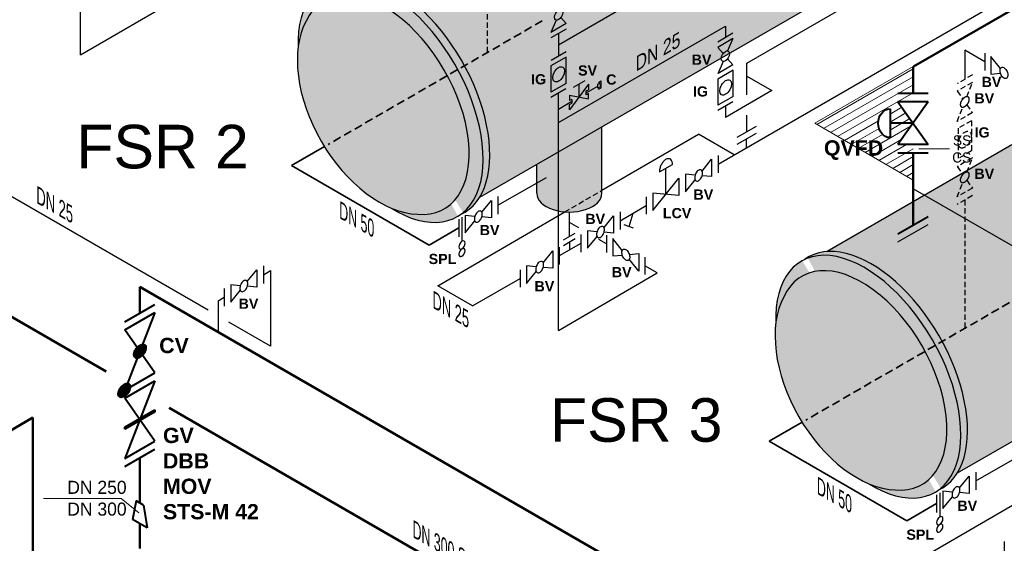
# Model space of a CAD drawing. Header units: millimetres. Extents: x 244 to 2461, y -1517 to 72.
# Tile 7 of 32: x 1105 to 1331, y -928 to -808. Entities that reach past the tile are written whole.
import ezdxf

# ---------------------------------------------------------------- set-up
doc = ezdxf.new("R2010")
doc.units = ezdxf.units.MM
doc.linetypes.add('VERDECKT2', pattern=[0.1875, 0.125, -0.0625])
for name, color, linetype, lineweight in [('Armatur-Entleerung', 7, 'Continuous', 30), ('Armaturen-Auslagerung', 7, 'Continuous', 40), ('Armaturen-Einlagerung', 7, 'Continuous', 40), ('Auslagerung', 1, 'Continuous', 50), ('Einlagerung', 5, 'Continuous', 50), ('Entleerung', 74, 'Continuous', 35), ('Hilfslinie', 254, 'Continuous', 9), ('Text', 7, 'Continuous', 18), ('Text groß', 7, 'Continuous', 18)]:
    doc.layers.add(name, color=color, linetype=linetype, lineweight=lineweight)
for name, color, linetype in [('DN 025-', 8, 'Continuous'), ('effekte', 7, 'Continuous'), ('Filter', 8, 'Continuous'), ('Langsame Befüllung', 40, 'Continuous'), ('Probeentnahme', 1, 'Continuous')]:
    doc.layers.add(name, color=color, linetype=linetype)
doc.styles.add('isotext', font='arial.ttf', dxfattribs={"oblique": 30, "height": 3})

msp = doc.modelspace()

# ---------------------------------------------------------------- hatches: boundary and pattern name
at = {"layer": 'effekte', "true_color": 0xc9c8c0}
h = msp.add_hatch(color=9, dxfattribs=at)
edge = h.paths.add_edge_path()
edge.add_line((907, -808.93), (787.99, -740.22))
edge.add_line((787.99, -740.22), (787.99, -869.96))
edge.add_line((787.99, -869.96), (1382.83, -1213.39))
edge.add_line((1382.83, -1213.39), (1412.02, -1196.54))
edge.add_line((1412.02, -1196.54), (1401.34, -1190.37))
edge.add_ellipse((1397.01, -1187.87), major_axis=(3.06, -5.3), ratio=0.57735, start_angle=0, end_angle=45, ccw=False)
edge.add_line((1400.08, -1193.18), (1394.24, -1196.55))
edge.add_ellipse((1391.77, -1190.9), major_axis=(3.06, -5.3), ratio=0.57735, start_angle=180, end_angle=360, ccw=False)
edge.add_ellipse((1391.77, -1190.9), major_axis=(3.06, -5.3), ratio=0.57735, start_angle=0, end_angle=180)
edge.add_line((1388.71, -1185.6), (1390.89, -1184.34))
edge.add_line((1390.89, -1184.34), (1346.3, -1158.6))
edge.add_ellipse((1341.97, -1156.1), major_axis=(3.06, -5.3), ratio=0.57735, start_angle=0, end_angle=45, ccw=False)
edge.add_line((1345.04, -1161.4), (1339.2, -1164.77))
edge.add_ellipse((1336.73, -1159.12), major_axis=(3.06, -5.3), ratio=0.57735, start_angle=180, end_angle=360, ccw=False)
edge.add_ellipse((1336.73, -1159.12), major_axis=(3.06, -5.3), ratio=0.57735, start_angle=0, end_angle=180)
edge.add_line((1333.67, -1153.82), (1335.85, -1152.56))
edge.add_line((1335.85, -1152.56), (1044.98, -984.63))
edge.add_ellipse((1040.65, -982.13), major_axis=(3.06, -5.3), ratio=0.57735, start_angle=0, end_angle=45, ccw=False)
edge.add_line((1043.71, -987.43), (1037.88, -990.8))
edge.add_ellipse((1035.4, -985.15), major_axis=(3.06, -5.3), ratio=0.57735, start_angle=180, end_angle=360, ccw=False)
edge.add_ellipse((1035.4, -985.15), major_axis=(3.06, -5.3), ratio=0.57735, start_angle=0, end_angle=180)
edge.add_line((1032.34, -979.85), (1034.53, -978.59))
edge.add_line((1034.53, -978.59), (989.94, -952.85))
edge.add_ellipse((985.61, -950.35), major_axis=(3.06, -5.3), ratio=0.57735, start_angle=0, end_angle=45, ccw=False)
edge.add_line((988.67, -955.65), (982.84, -959.02))
edge.add_ellipse((980.36, -953.38), major_axis=(3.06, -5.3), ratio=0.57735, start_angle=180, end_angle=360, ccw=False)
edge.add_ellipse((980.36, -953.38), major_axis=(3.06, -5.3), ratio=0.57735, start_angle=0, end_angle=180)
edge.add_line((977.3, -948.07), (979.49, -946.81))
edge.add_line((979.49, -946.81), (934.9, -921.07))
edge.add_ellipse((930.57, -918.57), major_axis=(3.06, -5.3), ratio=0.57735, start_angle=0, end_angle=45, ccw=False)
edge.add_line((933.63, -923.87), (927.8, -927.24))
edge.add_ellipse((925.32, -921.6), major_axis=(3.06, -5.3), ratio=0.57735, start_angle=180, end_angle=360, ccw=False)
edge.add_ellipse((925.32, -921.6), major_axis=(3.06, -5.3), ratio=0.57735, start_angle=0, end_angle=180)
edge.add_line((922.26, -916.3), (924.45, -915.04))
edge.add_line((924.45, -915.04), (907, -904.96))
edge.add_line((907, -904.96), (907, -808.93))
at = {"layer": 'effekte'}
h = msp.add_hatch(color=253, dxfattribs=at)
h.set_gradient(color1=(156, 156, 156), rotation=30, tint=1, name='CURVED')
edge = h.paths.add_edge_path()
edge.add_ellipse((1283.49, -772.42), major_axis=(-14.7, 25.46), ratio=0.582653, start_angle=179.9994, end_angle=360)
edge.add_line((1268.79, -746.97), (1233.21, -767.62))
edge.add_line((1233.21, -767.62), (1233.21, -779.21))
edge.add_ellipse((1228.07, -778.82), major_axis=(5.14, 0), ratio=0.57543, start_angle=180, end_angle=360, ccw=False)
edge.add_line((1222.92, -778.82), (1222.92, -773.22))
edge.add_line((1222.92, -773.22), (1180.52, -797.7))
edge.add_ellipse((1191.49, -825.54), major_axis=(-15.32, 26.54), ratio=0.554278, start_angle=196.4345, end_angle=344.9374, ccw=False)
edge.add_line((1210.35, -848.59), (1298.19, -797.88))
h = msp.add_hatch(color=253, dxfattribs=at)
h.set_gradient(color1=(156, 156, 156), rotation=30, tint=1, name='CURVED')
edge = h.paths.add_edge_path()
edge.add_ellipse((1189.96, -826.42), major_axis=(-15.32, 26.54), ratio=0.554278, start_angle=133.832, end_angle=406.168)
edge.add_ellipse((1188.5, -827.27), major_axis=(-13.69, 23.71), ratio=0.61051, start_angle=20.785, end_angle=39.1875, ccw=False)
edge.add_ellipse((1188.5, -827.27), major_axis=(13.79, -23.89), ratio=0.57735, start_angle=338.1312, end_angle=561.8688, ccw=False)
edge.add_ellipse((1188.5, -827.27), major_axis=(-13.69, 23.71), ratio=0.61051, start_angle=140.8125, end_angle=159.215, ccw=False)
edge = h.paths.add_edge_path()
edge.add_ellipse((1189.96, -826.42), major_axis=(-15.32, 26.54), ratio=0.554278, start_angle=182.9857, end_angle=357.0143, ccw=False)
edge.add_ellipse((1191.49, -825.54), major_axis=(-15.32, 26.54), ratio=0.554278, start_angle=177.0143, end_angle=362.9857)
h = msp.add_hatch(color=253, dxfattribs=at)
h.set_gradient(color1=(156, 156, 156), rotation=30, tint=1, name='CURVED')
edge = h.paths.add_edge_path()
edge.add_ellipse((1188.5, -827.27), major_axis=(13.79, -23.89), ratio=0.57735, start_angle=338.1312, end_angle=561.8688)
edge.add_ellipse((1188.5, -827.27), major_axis=(-13.69, 23.71), ratio=0.61051, start_angle=20.785, end_angle=159.215)
h = msp.add_hatch(color=253, dxfattribs=at)
h.set_gradient(color1=(156, 156, 156), rotation=30, tint=1, name='CURVED')
edge = h.paths.add_edge_path()
edge.add_ellipse((1393.09, -835.7), major_axis=(-14.7, 25.46), ratio=0.582653, start_angle=179.9994, end_angle=360)
edge.add_line((1378.39, -810.25), (1342.81, -830.9))
edge.add_line((1342.81, -830.9), (1342.81, -842.49))
edge.add_ellipse((1337.67, -842.1), major_axis=(5.14, 0), ratio=0.57543, start_angle=180, end_angle=360, ccw=False)
edge.add_line((1332.52, -842.1), (1332.52, -836.5))
edge.add_line((1332.52, -836.5), (1290.12, -860.98))
edge.add_ellipse((1301.09, -888.82), major_axis=(-15.32, 26.54), ratio=0.554278, start_angle=196.4345, end_angle=344.9374, ccw=False)
edge.add_line((1319.95, -911.87), (1407.79, -861.16))
h = msp.add_hatch(color=253, dxfattribs=at)
h.set_gradient(color1=(156, 156, 156), rotation=30, tint=1, name='CURVED')
edge = h.paths.add_edge_path()
edge.add_ellipse((1230.98, -847.6), major_axis=(-7.47, 0), ratio=0.57735, start_angle=0, end_angle=180)
edge.add_line((1238.46, -847.6), (1238.46, -832.37))
edge.add_line((1238.46, -832.37), (1223.51, -841))
edge.add_line((1223.51, -841), (1223.51, -847.6))
h = msp.add_hatch(color=253, dxfattribs=at)
h.set_gradient(color1=(156, 156, 156), rotation=30, tint=1, name='CURVED')
edge = h.paths.add_edge_path()
edge.add_ellipse((1299.56, -889.7), major_axis=(-15.32, 26.54), ratio=0.554278, start_angle=133.832, end_angle=406.168)
edge.add_ellipse((1298.1, -890.55), major_axis=(-13.69, 23.71), ratio=0.61051, start_angle=20.785, end_angle=39.1875, ccw=False)
edge.add_ellipse((1298.1, -890.55), major_axis=(13.79, -23.89), ratio=0.57735, start_angle=338.1312, end_angle=561.8688, ccw=False)
edge.add_ellipse((1298.1, -890.55), major_axis=(-13.69, 23.71), ratio=0.61051, start_angle=140.8125, end_angle=159.215, ccw=False)
edge = h.paths.add_edge_path()
edge.add_ellipse((1299.56, -889.7), major_axis=(-15.32, 26.54), ratio=0.554278, start_angle=182.9857, end_angle=357.0143, ccw=False)
edge.add_ellipse((1301.09, -888.82), major_axis=(-15.32, 26.54), ratio=0.554278, start_angle=177.0143, end_angle=362.9857)
h = msp.add_hatch(color=253, dxfattribs=at)
h.set_gradient(color1=(156, 156, 156), rotation=30, tint=1, name='CURVED')
edge = h.paths.add_edge_path()
edge.add_ellipse((1298.1, -890.55), major_axis=(13.79, -23.89), ratio=0.57735, start_angle=338.1312, end_angle=561.8688)
edge.add_ellipse((1298.1, -890.55), major_axis=(-13.69, 23.71), ratio=0.61051, start_angle=20.785, end_angle=159.215)
at = {"layer": 'Hilfslinie', "ltscale": 0.8}
h = msp.add_hatch(dxfattribs=at)
h.set_pattern_fill('ANSI31', color=256, scale=0.5, angle=345, style=0)
h.set_pattern_definition([(30, (-488.8647, -642.1742), (-0.79375, 1.3748153), [])])
edge = h.paths.add_edge_path()
edge.add_line((1287.27, -831.52), (1309.84, -844.56))
edge.add_line((1309.84, -844.56), (1309.84, -836.41))
edge.add_line((1309.84, -836.41), (1306.38, -836.41))
edge.add_line((1306.38, -836.41), (1309.84, -831.52))
edge.add_line((1309.84, -831.52), (1304.55, -831.52))
edge.add_line((1304.55, -831.52), (1304.55, -834.83))
edge.add_ellipse((1304.55, -831.52), major_axis=(0, 3.31), ratio=0.816612, start_angle=0, end_angle=180, ccw=False)
edge.add_line((1304.55, -828.21), (1304.55, -831.52))
edge.add_line((1304.55, -831.52), (1309.84, -831.52))
edge.add_line((1309.84, -831.52), (1306.38, -826.63))
edge.add_line((1306.38, -826.63), (1309.84, -826.63))
edge.add_line((1309.84, -826.63), (1309.84, -818.49))
edge.add_line((1309.84, -818.49), (1287.27, -831.52))

# ---------------------------------------------------------------- linework, layer by layer
at = {"layer": 'Armatur-Entleerung'}
for p, q in [((1210.9, -851.96), (1213.1, -849.23)), ((1213.1, -849.23), (1213.1, -853.23)), ((1205.6, -853.56), (1205.6, -857.56)), ((1206.35, -853.05), (1206.35, -858.63)), ((1207.1, -852.69), (1207.1, -856.69)), ((1209.29, -852.89), (1207.1, -852.69)), ((1213.1, -853.23), (1210.9, -853.03)), ((1207.1, -856.69), (1209.29, -853.96)), ((1320.5, -915.24), (1322.7, -912.51)), ((1322.7, -912.51), (1322.7, -916.51)), ((1315.2, -916.84), (1315.2, -920.84)), ((1315.95, -916.33), (1315.95, -921.9)), ((1316.7, -915.97), (1316.7, -919.97)), ((1318.89, -916.17), (1316.7, -915.97)), ((1322.7, -916.51), (1320.5, -916.31)), ((1316.7, -919.97), (1318.89, -917.24))]:
    msp.add_line(p, q, dxfattribs=at)
for points in [[(1210.64, -851.69, 0.1593), (1210.32, -851.67, 0.1064), (1209.97, -851.85, 0.0713), (1209.64, -852.19, 0.0576), (1209.38, -852.66, 0.0576), (1209.22, -853.17, 0.0713), (1209.2, -853.64, 0.1064), (1209.32, -854.02, 0.1593), (1209.55, -854.23, 0.1593), (1209.87, -854.25, 0.1064), (1210.22, -854.08, 0.0713), (1210.55, -853.73, 0.0576), (1210.81, -853.27, 0.0576), (1210.97, -852.76, 0.0713), (1210.99, -852.28, 0.1064), (1210.87, -851.9, 0.1593)], [(1320.24, -914.97, 0.1593), (1319.92, -914.95, 0.1064), (1319.57, -915.12, 0.0713), (1319.24, -915.47, 0.0576), (1318.98, -915.93, 0.0576), (1318.82, -916.44, 0.0713), (1318.8, -916.92, 0.1064), (1318.92, -917.3, 0.1593), (1319.15, -917.51, 0.1593), (1319.47, -917.53, 0.1064), (1319.82, -917.35, 0.0713), (1320.15, -917.01, 0.0576), (1320.41, -916.55, 0.0576), (1320.57, -916.04, 0.0713), (1320.59, -915.56, 0.1064), (1320.47, -915.18, 0.1593)]]:
    msp.add_lwpolyline(points, format="xyb", close=True, dxfattribs=at)
at = {"layer": 'Armatur-Entleerung', "extrusion": (0, 0, -1)}
for centre in [(1206.35, -859.48), (1206.35, -861.19), (1315.95, -922.76), (1315.95, -924.47)]:
    msp.add_ellipse(centre, major_axis=(-0.523, -0.907), ratio=0.57735, dxfattribs=at)
at = {"layer": 'Armaturen-Auslagerung'}
for p, q in [((1313.31, -824.66), (1306.38, -824.66)), ((1313.31, -826.63), (1306.38, -826.63)), ((1313.31, -826.63), (1306.38, -836.41)), ((1306.38, -826.63), (1313.31, -836.41)), ((1309.84, -831.52), (1304.55, -831.52)), ((1313.31, -836.41), (1306.38, -836.41)), ((1313.31, -838.38), (1306.38, -838.38)), ((1306.38, -856.93), (1313.31, -852.93)), ((1131.61, -918.23), (1130.77, -922.45)), ((1133.29, -919.2), (1131.61, -918.23)), ((1133.29, -919.2), (1134.13, -924.39)), ((1134.13, -924.39), (1130.77, -922.45))]:
    msp.add_line(p, q, dxfattribs=at)
msp.add_lwpolyline([(1304.55, -828.21), (1304.55, -834.83)], dxfattribs=at)
at = {"layer": 'Armaturen-Auslagerung', "extrusion": (0, 0, -1)}
msp.add_ellipse((1304.55, -831.52), major_axis=(0, 3.31), ratio=0.816612, start_param=3.141593, end_param=6.283185, dxfattribs=at)
at = {"layer": 'Armaturen-Einlagerung'}
for p, q in [((1128.98, -877.1), (1135.91, -873.1)), ((1135.91, -874.93), (1128.98, -892.78)), ((1128.98, -878.93), (1135.91, -874.93)), ((1135.91, -888.78), (1128.98, -878.93)), ((1131.64, -883.2), (1131.64, -885.45)), ((1131.75, -883.06), (1131.75, -885.46)), ((1131.87, -882.93), (1131.87, -885.45)), ((1131.99, -882.82), (1131.99, -885.43)), ((1132.1, -882.71), (1132.1, -885.4)), ((1132.22, -882.62), (1132.22, -885.36)), ((1132.33, -882.54), (1132.33, -885.3)), ((1132.45, -882.47), (1132.45, -885.24)), ((1132.56, -882.41), (1132.56, -885.17)), ((1132.68, -882.36), (1132.68, -885.09)), ((1132.79, -882.31), (1132.79, -885)), ((1132.91, -882.28), (1132.91, -884.9)), ((1133.03, -882.26), (1133.03, -884.78)), ((1133.14, -882.26), (1133.14, -884.66)), ((1133.26, -882.26), (1133.26, -884.51)), ((1133.37, -882.29), (1133.37, -884.36)), ((1133.49, -882.34), (1133.49, -884.17)), ((1133.6, -882.42), (1133.6, -883.96)), ((1133.72, -882.57), (1133.72, -883.68)), ((1131.18, -884.04), (1131.18, -885.09)), ((1131.29, -883.76), (1131.29, -885.29)), ((1131.41, -883.54), (1131.41, -885.37)), ((1131.52, -883.36), (1131.52, -885.42)), ((1128.98, -892.78), (1135.91, -888.78)), ((1128.06, -892.19), (1128.06, -894.42)), ((1128.18, -892.05), (1128.18, -894.42)), ((1128.29, -891.92), (1128.29, -894.42)), ((1128.41, -891.81), (1128.41, -894.42)), ((1128.52, -891.71), (1128.52, -894.39)), ((1128.64, -891.62), (1128.64, -894.35)), ((1128.75, -891.54), (1128.75, -894.3)), ((1128.87, -891.47), (1128.87, -894.24)), ((1128.98, -894.62), (1135.91, -890.62)), ((1135.91, -890.62), (1128.98, -908.47)), ((1128.98, -891.4), (1128.98, -894.16)), ((1129.1, -891.35), (1129.1, -894.08)), ((1129.21, -891.31), (1129.21, -893.99)), ((1129.33, -891.28), (1129.33, -893.89)), ((1129.45, -891.26), (1129.45, -893.78)), ((1129.56, -891.25), (1129.56, -893.65)), ((1129.68, -891.26), (1129.68, -893.51)), ((1129.79, -891.28), (1129.79, -893.35)), ((1129.91, -891.33), (1129.91, -893.17)), ((1130.02, -891.42), (1130.02, -892.95)), ((1130.14, -891.56), (1130.14, -892.62)), ((1127.48, -893.55), (1127.48, -893.73)), ((1127.6, -893.02), (1127.6, -894.14)), ((1127.72, -892.75), (1127.72, -894.28)), ((1127.83, -892.53), (1127.83, -894.37)), ((1127.95, -892.35), (1127.95, -894.42)), ((1135.91, -904.47), (1128.98, -894.62)), ((1128.98, -901.31), (1135.91, -897.31)), ((1135.91, -897.43), (1128.98, -901.43)), ((1135.91, -897.54), (1128.98, -901.54)), ((1135.91, -897.66), (1128.98, -901.66)), ((1135.91, -897.77), (1128.98, -901.77)), ((1135.91, -897.31), (1135.91, -897.77)), ((1128.98, -901.77), (1128.98, -901.31)), ((1128.98, -908.47), (1135.91, -904.47)), ((1128.98, -910.3), (1135.91, -906.3))]:
    msp.add_line(p, q, dxfattribs=at)
for points in [[(1131.34, -885.33, -0.1593), (1131.11, -884.98, -0.1064), (1131.08, -884.45, -0.0713), (1131.25, -883.84, -0.0576), (1131.61, -883.23, -0.0576), (1132.1, -882.71, -0.0713), (1132.64, -882.37, -0.1064), (1133.15, -882.26, -0.1593), (1133.56, -882.38, -0.1593), (1133.79, -882.74, -0.1064), (1133.82, -883.26, -0.0713), (1133.64, -883.87, -0.0576), (1133.28, -884.48, -0.0576), (1132.79, -885, -0.0713), (1132.25, -885.34, -0.1064), (1131.74, -885.46, -0.1593)], [(1127.76, -894.32, -0.1593), (1127.53, -893.97, -0.1064), (1127.5, -893.45, -0.0713), (1127.67, -892.84, -0.0576), (1128.04, -892.22, -0.0576), (1128.52, -891.71, -0.0713), (1129.06, -891.37, -0.1064), (1129.57, -891.25, -0.1593), (1129.98, -891.38, -0.1593), (1130.21, -891.73, -0.1064), (1130.24, -892.25, -0.0713), (1130.06, -892.87, -0.0576), (1129.7, -893.48, -0.0576), (1129.21, -893.99, -0.0713), (1128.67, -894.33, -0.1064), (1128.16, -894.45, -0.1593)]]:
    msp.add_lwpolyline(points, format="xyb", close=True, dxfattribs=at)
at = {"layer": 'Auslagerung'}
for p, q in [((1124.75, -888.52), (880, -747.21)), ((1309.91, -818.53), (1417.49, -756.42)), ((1309.84, -818.49), (1309.84, -824.66)), ((1309.84, -838.38), (1309.84, -844.56)), ((1309.84, -854.93), (1309.84, -844.56)), ((1132.45, -869.1), (1411.86, -1030.41)), ((1132.45, -869.1), (1132.45, -875.1)), ((1251.79, -961.87), (1139.14, -896.82)), ((1132.45, -908.3), (1132.45, -918.71)), ((1132.45, -923.42), (1132.45, -929.13))]:
    msp.add_line(p, q, dxfattribs=at)
at = {"layer": 'DN 025-', "color": 74}
for p, q in [((1148.09, -874.41), (961.74, -766.82)), ((1265.13, -840.9), (1336.4, -799.72)), ((1238.46, -846.92), (1260.59, -834.04)), ((1268.81, -838.79), (1260.59, -834.04)), ((1200.77, -868.84), (1229.93, -851.87)), ((1160.79, -866.28), (1162.45, -865.33)), ((1162.45, -865.33), (1162.45, -882.7)), ((1208.77, -873.45), (1219.67, -867.15)), ((1208.77, -873.45), (1200.77, -868.84)), ((1150.39, -872.29), (1151.79, -871.48)), ((1150.39, -872.29), (1150.39, -879.46)), ((1162.45, -882.7), (1152.89, -877.18)), ((1310.37, -932.12), (1339.53, -915.15))]:
    msp.add_line(p, q, dxfattribs=at)
at = {"layer": 'DN 025-', "color": 32, "linetype": 'VERDECKT2', "ltscale": 10}
for p, q in [((1212.11, -785.86), (1212.11, -815.33)), ((1321.71, -849.14), (1321.71, -878.6))]:
    msp.add_line(p, q, dxfattribs=at)
at = {"layer": 'DN 025-', "color": 7, "lineweight": -3}
for p, q in [((1271.69, -817.75), (1308.25, -796.62)), ((1271.69, -820.72), (1271.69, -817.75))]:
    msp.add_line(p, q, dxfattribs=at)
at = {"layer": 'DN 025-', "color": 32}
for p, q in [((1321.71, -814.78), (1321.71, -821.43)), ((1326.3, -817.43), (1321.71, -814.78))]:
    msp.add_line(p, q, dxfattribs=at)
at = {"layer": 'DN 025-', "lineweight": -3}
for p, q in [((1326.3, -815.43), (1326.3, -819.43)), ((1329.88, -818.96), (1327.69, -816.23)), ((1327.69, -816.23), (1327.69, -820.23)), ((1327.69, -820.23), (1329.88, -820.04)), ((1265.13, -838.9), (1265.13, -842.9)), ((1157.1, -867.88), (1159.29, -865.15)), ((1159.29, -865.15), (1159.29, -869.15)), ((1160.79, -864.28), (1160.79, -868.28)), ((1219.67, -865.15), (1219.67, -869.15)), ((1151.79, -869.48), (1151.79, -873.48)), ((1153.29, -868.61), (1153.29, -872.61)), ((1155.49, -868.81), (1153.29, -868.61)), ((1159.29, -869.15), (1157.1, -868.95)), ((1153.29, -872.61), (1155.49, -869.88))]:
    msp.add_line(p, q, dxfattribs=at)
at = {"layer": 'DN 025-', "color": 8, "linetype": 'VERDECKT2', "lineweight": -3, "ltscale": 10}
for p, q in [((1323.44, -820.43), (1319.97, -822.43)), ((1323.44, -822.16), (1319.97, -824.16)), ((1322.17, -825.43), (1323.44, -822.16)), ((1319.97, -824.16), (1321.24, -825.96)), ((1319.97, -831.09), (1321.24, -827.82)), ((1322.17, -827.29), (1323.44, -829.09)), ((1323.44, -829.09), (1319.97, -831.09)), ((1323.21, -830.96), (1320.21, -832.69)), ((1323.21, -830.96), (1323.21, -837.88)), ((1320.21, -832.69), (1320.21, -839.62)), ((1323.21, -837.88), (1320.21, -839.62)), ((1323.44, -839.48), (1319.97, -841.48)), ((1322.17, -842.75), (1323.44, -839.48)), ((1319.97, -841.48), (1321.24, -843.28)), ((1322.17, -844.61), (1323.44, -846.41)), ((1319.97, -848.41), (1321.24, -845.14)), ((1323.44, -846.41), (1319.97, -848.41)), ((1323.44, -848.14), (1319.97, -850.14))]:
    msp.add_line(p, q, dxfattribs=at)
at = {"layer": 'DN 025-', "color": 74, "linetype": 'VERDECKT2', "ltscale": 10}
msp.add_line((1229.93, -851.87), (1238.46, -846.92), dxfattribs=at)
at = {"layer": 'DN 025-', "lineweight": -3}
for points in [[(1330.15, -818.69, -0.1593), (1330.46, -818.67, -0.1064), (1330.82, -818.85, -0.0713), (1331.15, -819.19, -0.0576), (1331.41, -819.66, -0.0576), (1331.56, -820.17, -0.0713), (1331.58, -820.65, -0.1064), (1331.46, -821.02, -0.1593), (1331.23, -821.24, -0.1593), (1330.91, -821.26, -0.1064), (1330.56, -821.08, -0.0713), (1330.23, -820.73, -0.0576), (1329.97, -820.27, -0.0576), (1329.82, -819.76, -0.0713), (1329.8, -819.28, -0.1064), (1329.91, -818.91, -0.1593)], [(1156.84, -867.61, 0.1593), (1156.52, -867.59, 0.1064), (1156.17, -867.76, 0.0713), (1155.84, -868.11, 0.0576), (1155.58, -868.57, 0.0576), (1155.42, -869.08, 0.0713), (1155.4, -869.56, 0.1064), (1155.52, -869.94, 0.1593), (1155.75, -870.15, 0.1593), (1156.07, -870.17, 0.1064), (1156.42, -870, 0.0713), (1156.75, -869.65, 0.0576), (1157.01, -869.19, 0.0576), (1157.17, -868.68, 0.0713), (1157.19, -868.2, 0.1064), (1157.07, -867.82, 0.1593)]]:
    msp.add_lwpolyline(points, format="xyb", close=True, dxfattribs=at)
at = {"layer": 'DN 025-', "color": 8, "linetype": 'VERDECKT2', "lineweight": -3, "ltscale": 10}
for points in [[(1322.54, -825.52, -0.1593), (1322.71, -825.79, -0.1064), (1322.73, -826.18, -0.0713), (1322.6, -826.64, -0.0576), (1322.33, -827.1, -0.0576), (1321.96, -827.48, -0.0713), (1321.56, -827.74, -0.1064), (1321.18, -827.83, -0.1593), (1320.88, -827.73, -0.1593), (1320.7, -827.47, -0.1064), (1320.68, -827.07, -0.0713), (1320.81, -826.61, -0.0576), (1321.08, -826.16, -0.0576), (1321.45, -825.77, -0.0713), (1321.85, -825.51, -0.1064), (1322.23, -825.43, -0.1593)], [(1322.54, -842.84, -0.1593), (1322.71, -843.11, -0.1064), (1322.73, -843.5, -0.0713), (1322.6, -843.96, -0.0576), (1322.33, -844.42, -0.0576), (1321.96, -844.8, -0.0713), (1321.56, -845.06, -0.1064), (1321.18, -845.15, -0.1593), (1320.88, -845.05, -0.1593), (1320.7, -844.79, -0.1064), (1320.68, -844.39, -0.0713), (1320.81, -843.93, -0.0576), (1321.08, -843.48, -0.0576), (1321.45, -843.09, -0.0713), (1321.85, -842.83, -0.1064), (1322.23, -842.75, -0.1593)]]:
    msp.add_lwpolyline(points, format="xyb", close=True, dxfattribs=at)
msp.add_ellipse((1321.71, -835.29), major_axis=(-1.06, -1.84), ratio=0.57735, dxfattribs=at)
at = {"layer": 'Einlagerung'}
for p, q in [((1107.91, -899.1), (1053.45, -930.55)), ((1107.91, -943.29), (1107.91, -899.1))]:
    msp.add_line(p, q, dxfattribs=at)
at = {"layer": 'Entleerung', "color": 74, "linetype": 'VERDECKT2', "ltscale": 15}
for p, q in [((1224.76, -808.02), (1175.64, -836.38)), ((1334.36, -871.3), (1285.24, -899.66))]:
    msp.add_line(p, q, dxfattribs=at)
at = {"layer": 'Entleerung', "color": 74}
for p, q in [((1174.77, -836.88), (1167.22, -841.24)), ((1167.22, -841.24), (1198.81, -859.48)), ((1205.6, -855.56), (1198.81, -859.48)), ((1284.37, -900.16), (1276.82, -904.52)), ((1276.82, -904.52), (1308.41, -922.76)), ((1315.2, -918.83), (1308.41, -922.76))]:
    msp.add_line(p, q, dxfattribs=at)
at = {"layer": 'Filter'}
for p, q in [((1298.19, -797.88), (1210.35, -848.59)), ((1238.46, -847.6), (1238.46, -832.37)), ((1238.46, -847.6), (1238.46, -832.37)), ((1332.52, -836.5), (1290.12, -860.98)), ((1261.44, -842.5), (1263.63, -839.77)), ((1263.63, -839.77), (1263.63, -843.77)), ((1223.51, -847.6), (1223.51, -841)), ((1223.51, -847.6), (1223.51, -841)), ((1251.63, -842.7), (1254.63, -840.97)), ((1253.13, -847.83), (1253.13, -841.83)), ((1214.6, -850.36), (1225.72, -843.94)), ((1250.13, -851.56), (1256.13, -844.1)), ((1256.13, -844.1), (1256.13, -848.1)), ((1257.63, -843.23), (1257.63, -847.23)), ((1259.83, -843.43), (1257.63, -843.23)), ((1257.63, -847.23), (1259.83, -844.5)), ((1263.63, -843.77), (1261.44, -843.57)), ((1214.6, -848.36), (1214.6, -852.36)), ((1248.63, -848.43), (1248.63, -852.43)), ((1250.13, -847.56), (1250.13, -851.56)), ((1256.13, -848.1), (1250.13, -847.56)), ((1242.63, -853.89), (1248.63, -850.43)), ((1230.98, -857.51), (1230.98, -851.92)), ((1230.98, -857.51), (1230.98, -851.92)), ((1238.94, -855.49), (1241.13, -852.76)), ((1241.13, -852.76), (1241.13, -856.76)), ((1242.63, -851.89), (1242.63, -855.89)), ((1244.68, -855.25), (1245.63, -852.16)), ((1233.13, -855.53), (1230.98, -854.31)), ((1245.67, -855.6), (1243.54, -854.86)), ((1306.38, -858.76), (1313.31, -854.76)), ((1229.63, -858.29), (1232.33, -856.73)), ((1229.63, -859.56), (1232.33, -858)), ((1233.63, -857.09), (1233.63, -861.09)), ((1235.13, -856.22), (1235.13, -860.22)), ((1237.33, -856.42), (1235.13, -856.22)), ((1235.13, -860.22), (1237.33, -857.49)), ((1239.54, -859.18), (1237.77, -858.17)), ((1241.13, -856.76), (1238.94, -856.56)), ((1239.54, -857.18), (1239.54, -861.18)), ((1243.13, -860.72), (1240.93, -857.99)), ((1240.93, -857.99), (1240.93, -861.99)), ((1233.63, -859.09), (1228.67, -861.95)), ((1228.67, -859.95), (1228.67, -863.95)), ((1230.98, -858.78), (1230.98, -860.62)), ((1224.98, -863.55), (1227.17, -860.82)), ((1227.17, -860.82), (1227.17, -864.82)), ((1240.93, -861.99), (1243.13, -861.79)), ((1244.74, -861.65), (1246.93, -861.45)), ((1246.93, -865.45), (1244.74, -862.72)), ((1246.93, -861.45), (1246.93, -865.45)), ((1407.79, -861.16), (1319.95, -911.87)), ((1223.37, -864.48), (1221.17, -864.28)), ((1221.17, -864.28), (1221.17, -868.28)), ((1227.17, -864.82), (1224.98, -864.62)), ((1221.17, -868.28), (1223.37, -865.55)), ((1324.2, -913.64), (1335.32, -907.22)), ((1324.2, -911.64), (1324.2, -915.64)), ((1330.77, -927.56), (1330.77, -931.56))]:
    msp.add_line(p, q, dxfattribs=at)
msp.add_lwpolyline([(1254.63, -840.97, 0.0281), (1254.62, -840.69, 0.1064), (1254.42, -840.07, 0.1593), (1254.03, -839.71, 0.1593), (1253.51, -839.68, 0.1064), (1252.92, -839.97, 0.0713), (1252.37, -840.55, 0.0576), (1251.93, -841.32, 0.0576), (1251.68, -842.17, 0.0431), (1251.63, -842.7)], format="xyb", dxfattribs=at)
for points in [[(1261.17, -842.23, 0.1593), (1260.86, -842.21, 0.1064), (1260.51, -842.39, 0.0713), (1260.17, -842.73, 0.0576), (1259.91, -843.2, 0.0576), (1259.76, -843.71, 0.0713), (1259.74, -844.19, 0.1064), (1259.86, -844.56, 0.1593), (1260.09, -844.77, 0.1593), (1260.41, -844.79, 0.1064), (1260.76, -844.62, 0.0713), (1261.09, -844.27, 0.0576), (1261.35, -843.81, 0.0576), (1261.5, -843.3, 0.0713), (1261.52, -842.82, 0.1064), (1261.41, -842.45, 0.1593)], [(1238.67, -855.22, 0.1593), (1238.36, -855.2, 0.1064), (1238.01, -855.38, 0.0713), (1237.67, -855.72, 0.0576), (1237.41, -856.19, 0.0576), (1237.26, -856.7, 0.0713), (1237.24, -857.17, 0.1064), (1237.36, -857.55, 0.1593), (1237.59, -857.76, 0.1593), (1237.91, -857.78, 0.1064), (1238.26, -857.61, 0.0713), (1238.59, -857.26, 0.0576), (1238.85, -856.8, 0.0576), (1239, -856.29, 0.0713), (1239.02, -855.81, 0.1064), (1238.91, -855.43, 0.1593)], [(1243.39, -860.45, -0.1593), (1243.71, -860.43, -0.1064), (1244.06, -860.6, -0.0713), (1244.39, -860.95, -0.0576), (1244.65, -861.41, -0.0576), (1244.81, -861.92, -0.0713), (1244.82, -862.4, -0.1064), (1244.71, -862.78, -0.1593), (1244.47, -862.99, -0.1593), (1244.16, -863.01, -0.1064), (1243.81, -862.83, -0.0713), (1243.48, -862.49, -0.0576), (1243.21, -862.03, -0.0576), (1243.06, -861.52, -0.0713), (1243.04, -861.04, -0.1064), (1243.16, -860.66, -0.1593)], [(1224.71, -863.28, 0.1593), (1224.4, -863.26, 0.1064), (1224.04, -863.44, 0.0713), (1223.71, -863.78, 0.0576), (1223.45, -864.24, 0.0576), (1223.3, -864.75, 0.0713), (1223.28, -865.23, 0.1064), (1223.4, -865.61, 0.1593), (1223.63, -865.82, 0.1593), (1223.95, -865.84, 0.1064), (1224.3, -865.67, 0.0713), (1224.63, -865.32, 0.0576), (1224.89, -864.86, 0.0576), (1225.04, -864.35, 0.0713), (1225.06, -863.87, 0.1064), (1224.95, -863.49, 0.1593)]]:
    msp.add_lwpolyline(points, format="xyb", close=True, dxfattribs=at)
for centre, major_axis, ratio, start_param, end_param in [((1191.49, -825.54), (-15.32, 26.54), 0.554278, 3.089482, 6.335296), ((1189.96, -826.42), (-15.32, 26.54), 0.554278, 2.335809, 7.088969), ((1188.5, -827.27), (13.79, -23.89), 0.57735, 5.901503, 9.806461), ((1188.5, -827.27), (-13.69, 23.71), 0.61051, 0.362767, 2.778826), ((1230.98, -847.6), (-7.47, 0), 0.57735, 0, 3.141593), ((1230.98, -847.6), (-7.47, 0), 0.57735, 0, 3.141593), ((1301.09, -888.82), (-15.32, 26.54), 0.554278, 3.089482, 6.335296), ((1299.56, -889.7), (-15.32, 26.54), 0.554278, 2.335809, 7.088969), ((1298.1, -890.55), (13.79, -23.89), 0.57735, 5.901503, 9.806461), ((1298.1, -890.55), (-13.69, 23.71), 0.61051, 0.362767, 2.778826)]:
    msp.add_ellipse(centre, major_axis=major_axis, ratio=ratio, start_param=start_param, end_param=end_param, dxfattribs=at)
at = {"layer": 'Hilfslinie', "ltscale": 0.8}
for p, q in [((1309.84, -818.49), (1287.27, -831.52)), ((1287.27, -831.52), (1309.84, -844.56))]:
    msp.add_line(p, q, dxfattribs=at)
at = {"layer": 'Langsame Befüllung'}
for p, q in [((1118.86, -815.82), (1118.86, -761.34)), ((1118.86, -815.82), (1141.56, -802.61)), ((1228.51, -813.52), (1242.28, -805.56)), ((1228.46, -831.35), (1266.77, -809.23)), ((1228.51, -810.9), (1228.51, -816.13)), ((1266.77, -809.23), (1266.77, -811.87)), ((1271.69, -825.02), (1271.69, -820.72)), ((1271.69, -820.72), (1277.41, -824.03)), ((1277.41, -824.03), (1266.77, -830.17)), ((1228.46, -879.1), (1228.46, -824.62)), ((1266.77, -827.62), (1266.77, -830.17)), ((1271.69, -833.48), (1271.69, -829.64)), ((1271.61, -837.16), (1271.61, -835.08)), ((1338.11, -862.88), (1309.84, -846.55)), ((1251.16, -865.89), (1248.33, -864.25)), ((1228.46, -879.1), (1251.16, -865.89))]:
    msp.add_line(p, q, dxfattribs=at)
at = {"layer": 'Langsame Befüllung', "color": 8}
for p, q in [((1227.99, -807.85), (1226.76, -810.68)), ((1230.26, -808.66), (1226.76, -810.68)), ((1230.26, -808.66), (1229.03, -807.24)), ((1230.26, -809.89), (1226.76, -811.9)), ((1268.52, -810.86), (1265.03, -812.88)), ((1268.52, -812.09), (1265.03, -814.1)), ((1268.52, -812.09), (1267.3, -814.92)), ((1230.24, -815.13), (1226.78, -817.13)), ((1266.25, -815.52), (1265.03, -814.1)), ((1230.23, -816.37), (1226.76, -818.37)), ((1230.22, -822.37), (1230.23, -816.37)), ((1266.25, -817.34), (1265.03, -820.17)), ((1268.52, -818.15), (1267.3, -816.73)), ((1226.76, -818.37), (1226.76, -824.37)), ((1268.54, -819.37), (1265.07, -821.37)), ((1268.52, -818.15), (1265.09, -820.13)), ((1268.54, -825.37), (1268.54, -819.37)), ((1265.07, -821.37), (1265.07, -827.37)), ((1230.19, -823.62), (1226.73, -825.62)), ((1230.22, -822.37), (1226.76, -824.37)), ((1268.51, -826.62), (1265.04, -828.62)), ((1268.54, -825.37), (1265.07, -827.37)), ((1269.49, -834.75), (1273.89, -832.21)), ((1269.49, -836.31), (1273.89, -833.77)), ((1248.33, -862.25), (1248.33, -866.25))]:
    msp.add_line(p, q, dxfattribs=at)
for centre, major_axis in [((1228.51, -806.64), (-0.67, -1.16)), ((1266.77, -816.13), (-0.67, -1.16)), ((1228.52, -820.3), (0.96, 1.67)), ((1266.83, -823.3), (0.96, 1.67))]:
    msp.add_ellipse(centre, major_axis=major_axis, ratio=0.577382, dxfattribs=at)
at = {"layer": 'Probeentnahme', "linetype": 'Continuous'}
for p, q in [((1234.51, -821.75), (1231.85, -823.29)), ((1237.65, -822.19), (1238.3, -821.82)), ((1238.3, -823.37), (1238.3, -821.82)), ((1235.38, -822.59), (1231.05, -828.43)), ((1233.21, -825.51), (1233.21, -822.5)), ((1234.87, -824.56), (1237.54, -823.02)), ((1234.87, -824.12), (1235.38, -823.83)), ((1234.87, -824.99), (1234.87, -824.12)), ((1235.38, -822.59), (1235.38, -823.83)), ((1237.54, -822.59), (1238.04, -822.29)), ((1237.54, -823.45), (1237.54, -822.59)), ((1238.04, -823.16), (1237.54, -823.45)), ((1237.67, -823.73), (1238.3, -823.37)), ((1237.96, -822.78), (1238.3, -822.58)), ((1228.46, -828.26), (1231.54, -826.48)), ((1231.05, -825.09), (1231.05, -826.33)), ((1231.05, -825.09), (1235.38, -825.92)), ((1231.54, -826.05), (1231.05, -826.33)), ((1231.54, -826.05), (1231.54, -826.91)), ((1235.38, -824.69), (1234.87, -824.99)), ((1235.38, -825.92), (1235.38, -824.69)), ((1231.05, -827.19), (1231.54, -826.91)), ((1231.05, -828.43), (1231.05, -827.2))]:
    msp.add_line(p, q, dxfattribs=at)
at = {"layer": 'Text'}
for p, q in [((1311.16, -837.43), (1318.19, -837.43)), ((1110.33, -917.62), (1128.15, -917.62)), ((1128.15, -917.62), (1132.22, -920.91))]:
    msp.add_line(p, q, dxfattribs=at)

# ---------------------------------------------------------------- texts
at = {"layer": 'Filter', "char_height": 2.3418, "width": 5.4629, "attachment_point": 1}
for s, insert in [('{\\fArial|b1|i0|c0|p34;BV}', (1259.45, -846.72)), ('{\\fArial|b1|i0|c0|p34;LCV}', (1252.43, -850.98)), ('{\\fArial|b1|i0|c0|p34;BV}', (1234.64, -852.31)), ('{\\fArial|b1|i0|c0|p34;BV}', (1240.72, -864.53)), ('{\\fArial|b1|i0|c0|p34;BV}', (1222.99, -867.77))]:
    msp.add_mtext(s, dxfattribs=dict(at, insert=insert))
at = {"layer": 'Text'}
for s, insert, char_height, width, attachment_point in [('{\\fArial|b1|i0|c0|p34;BV}', (1259.03, -815.76), 2.3418, 5.4629, 1), ('{\\fArial|b1|i0|c0|p34;SV}', (1232.98, -818.23), 2.3418, 5.4629, 1), ('{\\fArial|b1|i0|c0|p34;IG}', (1222.2, -820.26), 2.3418, 5.4629, 1), ('{\\fArial|b1|i0|c0|p34;C}', (1239.42, -820.31), 2.3418, 5.4629, 1), ('{\\fArial|b1|i0|c0|p34;BV}', (1325.56, -820.86), 2.3418, 5.4629, 1), ('{\\fArial|b1|i0|c0|p34;BV}', (1325.56, -820.86), 2.3418, 5.4629, 1), ('{\\fArial|b1|i0|c0|p34;IG}', (1259.34, -823.05), 2.3418, 5.4629, 1), ('{\\fArial|b1|i0|c0|p34;BV}', (1323.91, -824.63), 2.3418, 5.4629, 1), ('{\\fArial|b1|i0|c0|p34;IG}', (1323.95, -832.45), 2.3418, 5.4629, 1), ('{\\fArial|b1|i0|c0|p34;QVFD}', (1289.39, -835.44), 3.5, 5.4629, 1), ('SS\\PCS  ', (1323.17, -834.29), 2.342, 9.06, 3), ('{\\fArial|b1|i0|c0|p34;BV}', (1323.91, -841.95), 2.3418, 5.4629, 1), ('{\\fArial|b1|i0|c0|p34;BV}', (1210.41, -854.87), 2.3418, 5.4629, 1), ('{\\fArial|b1|i0|c0|p34;SPL}', (1198.7, -861.5), 2.3418, 5.4629, 1), ('{\\fArial|b1|i0|c0|p34;BV}', (1155.09, -871.77), 2.3418, 5.4629, 1), ('{\\fArial|b1|i0|c0|p34;CV}', (1136.88, -880.78), 3.5, 5.4629, 1), ('{\\fArial|b1|i0|c0|p34;GV\\PDBB\\PMOV\\PSTS-M 42}', (1137.75, -901.43), 3.5, 26.0274, 1), ('DN 250\\PDN 300', (1129.4, -913.59), 3, 18.2309, 3), ('{\\fArial|b1|i0|c0|p34;BV}', (1320.01, -918.15), 2.3418, 5.4629, 1), ('{\\fArial|b1|i0|c0|p34;SPL}', (1308.3, -924.78), 2.3418, 5.4629, 1)]:
    msp.add_mtext(s, dxfattribs=dict(at, insert=insert, char_height=char_height, width=width, attachment_point=attachment_point))
at = {"layer": 'Text groß', "style": 'isotext', "oblique": 30}
msp.add_text('DN 25', height=3, rotation=30, dxfattribs=at).set_placement((1246.18, -819.72))
at = {"layer": 'Text groß', "char_height": 15, "width": 39.171, "attachment_point": 1, "line_spacing_factor": 0.6}
for s, insert in [('{\\fArial|b0|i0|c0|p34;\\H0.6667x;FSR 2}', (1117.84, -831.88)), ('{\\fArial|b0|i0|c0|p34;\\H0.6667x;FSR 3}', (1226.52, -894.63))]:
    msp.add_mtext(s, dxfattribs=dict(at, insert=insert))
at = {"layer": 'Text groß', "char_height": 3.5, "attachment_point": 9, "rotation": 330}
for s, insert in [('\\W0.7;\\Q330;{\\fArial|b0|i0|c0|p34;DN 25}', (1117.08, -854.71)), ('\\W0.7;\\Q330;DN 50', (1186.2, -857.97)), ('\\W0.7;\\Q330;{\\fArial|b0|i0|c0|p34;DN 25}', (1207.95, -878.75)), ('\\W0.7;\\Q330;DN 50', (1295.8, -921.25)), ('{\\Q-30;\\W0.7;DN 300 SS}', (1209.17, -934.73))]:
    msp.add_mtext(s, dxfattribs=dict(at, insert=insert))

doc.saveas('drawing.dxf')
